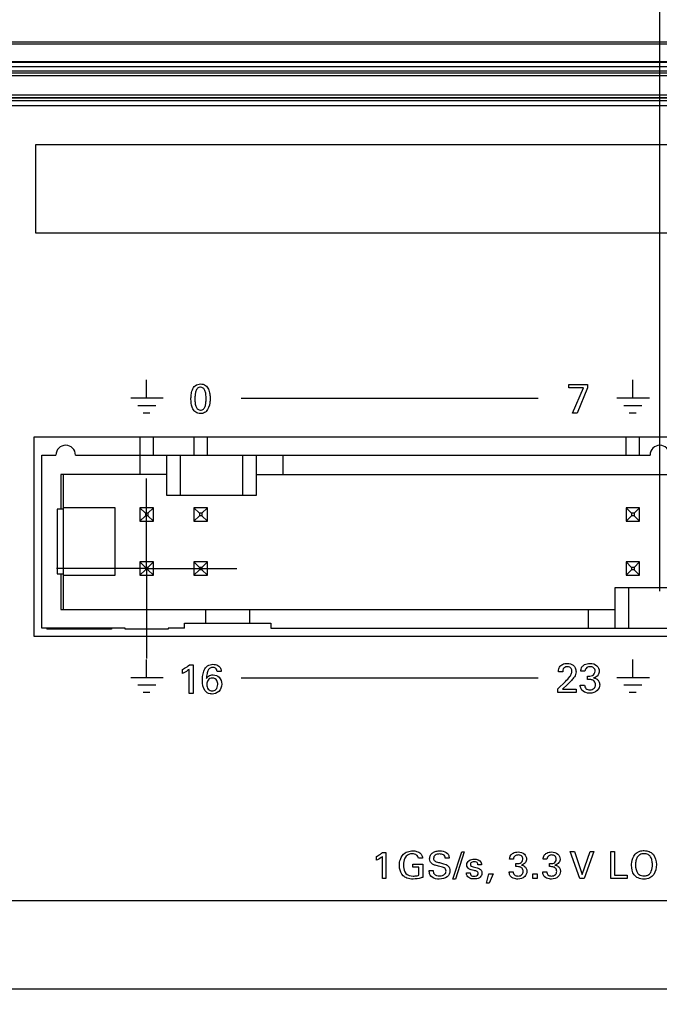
# Model space of a CAD drawing. Header units: inches. Extents: x 0 to 34, y 0 to 22.
# Tile 21 of 136: x 7.845 to 8.733, y 5.57 to 6.937. Entities that reach past the tile are written whole.
import ezdxf

# ---------------------------------------------------------------- set-up
doc = ezdxf.new("R2010")
doc.units = ezdxf.units.IN
doc.header["$LTSCALE"] = 1.87
doc.header["$MEASUREMENT"] = 0
doc.linetypes.add('CENTER', pattern=[0.6, 0.375, -0.075, 0.075, -0.075])
doc.layers.get('0').update_dxf_attribs({"linetype": 'CONTINUOUS'})
doc.layers.add('DEFAULT_1', color=7, linetype='CENTER')
doc.layers.add('DIMENSIONS', color=7, linetype='CONTINUOUS')
doc.styles.get("Standard").update_dxf_attribs({"font": 'txt', "width": 0.8})
doc.dimstyles.new('DIMSTYLE_3', dxfattribs={"dimtxt": 0.125, "dimasz": 0.18, "dimexe": 0.125, "dimexo": 0.0625, "dimgap": 0.03125, "dimtad": 0, "dimtih": 1, "dimtoh": 1, "dimdec": 3, "dimlfac": 1.333333, "dimzin": 4, "dimdsep": 46, "dimtxsty": 'STANDARD', "dimblk": '_FILLED', "dimblk1": '_FILLED', "dimblk2": '_FILLED', "dimcen": 0.09, "dimadec": 0, "dimazin": 0, "dimtp": 0.001, "dimtm": 0.001, "dimtfac": 1, "dimtdec": 3, "dimtofl": 0, "dimtmove": 0, "dimatfit": 3, "dimldrblk": '_FILLED', "dimfxl": 1, "dimtolj": 1, "dimtzin": 4, "dimarcsym": 0})

# ---------------------------------------------------------------- blocks, each defined once
blk = doc.blocks.new('*D14')
at = {"layer": 'DIMENSIONS', "color": 2, "linetype": 'CONTINUOUS'}
blk.add_line((7.8134, 6.2125), (5.1167, 6.2125), dxfattribs=at)
at = {"layer": 'DIMENSIONS', "color": 2, "linetype": 'CONTINUOUS', "insert": (5.0542, 6.275), "char_height": 0.125, "width": 1.225, "attachment_point": 3, "line_spacing_factor": 0.9}
blk.add_mtext('2.228{\\Ftxt.shx;\\W1.000000;\\H0.125000; }[56.6]', dxfattribs=at)
blk = doc.blocks.new('_FILLED')
at = {"color": 0, "linetype": 'BYBLOCK'}
blk.add_solid([(0, 0), (-1, 0.1736), (-1, -0.1736)], dxfattribs=at)
blk = doc.blocks.new('*D17')
at = {"layer": 'DIMENSIONS', "color": 2, "linetype": 'CONTINUOUS'}
blk.add_line((8.7339, 6.1437), (8.7339, 9.6365), dxfattribs=at)
at = {"layer": 'DIMENSIONS', "color": 2, "linetype": 'CONTINUOUS', "insert": (8.6714, 9.699), "char_height": 0.125, "width": 1.325, "attachment_point": 1, "rotation": 90, "line_spacing_factor": 0.9}
blk.add_mtext('3.906{\\Ftxt.shx;\\W1.000000;\\H0.125000; }[99.22]', dxfattribs=at)
blk = doc.blocks.new('*D23')
at = {"layer": 'DIMENSIONS', "color": 2, "linetype": 'CONTINUOUS'}
blk.add_line((10.0387, 6.4586), (10.0387, 9.6365), dxfattribs=at)
at = {"layer": 'DIMENSIONS', "color": 2, "linetype": 'CONTINUOUS', "insert": (9.9762, 9.699), "char_height": 0.125, "width": 1.425, "attachment_point": 1, "rotation": 90, "line_spacing_factor": 0.9}
blk.add_mtext('5.646{\\Ftxt.shx;\\W1.000000;\\H0.125000; }[143.41]', dxfattribs=at)
blk = doc.blocks.new('*D24')
at = {"layer": 'DIMENSIONS', "color": 2, "linetype": 'CONTINUOUS'}
blk.add_line((10.7512, 6.4586), (10.7512, 9.6365), dxfattribs=at)
at = {"layer": 'DIMENSIONS', "color": 2, "linetype": 'CONTINUOUS', "insert": (10.6887, 9.699), "char_height": 0.125, "width": 1.425, "attachment_point": 1, "rotation": 90, "line_spacing_factor": 0.9}
blk.add_mtext('6.596{\\Ftxt.shx;\\W1.000000;\\H0.125000; }[167.54]', dxfattribs=at)
blk = doc.blocks.new('*D25')
at = {"layer": 'DIMENSIONS', "color": 2, "linetype": 'CONTINUOUS'}
blk.add_line((11.3152, 6.4495), (11.3152, 9.6365), dxfattribs=at)
at = {"layer": 'DIMENSIONS', "color": 2, "linetype": 'CONTINUOUS', "insert": (11.2527, 9.699), "char_height": 0.125, "width": 1.425, "attachment_point": 1, "rotation": 90, "line_spacing_factor": 0.9}
blk.add_mtext('7.348{\\Ftxt.shx;\\W1.000000;\\H0.125000; }[186.64]', dxfattribs=at)
blk = doc.blocks.new('*D26')
at = {"layer": 'DIMENSIONS', "color": 2, "linetype": 'CONTINUOUS'}
blk.add_line((11.8792, 6.4586), (11.8792, 9.6365), dxfattribs=at)
at = {"layer": 'DIMENSIONS', "color": 2, "linetype": 'CONTINUOUS', "insert": (11.8167, 9.699), "char_height": 0.125, "width": 1.425, "attachment_point": 1, "rotation": 90, "line_spacing_factor": 0.9}
blk.add_mtext('8.100{\\Ftxt.shx;\\W1.000000;\\H0.125000; }[205.74]', dxfattribs=at)
blk = doc.blocks.new('*D27')
at = {"layer": 'DIMENSIONS', "color": 2, "linetype": 'CONTINUOUS'}
blk.add_line((12.5917, 6.4586), (12.5917, 9.6365), dxfattribs=at)
at = {"layer": 'DIMENSIONS', "color": 2, "linetype": 'CONTINUOUS', "insert": (12.5292, 9.699), "char_height": 0.125, "width": 1.425, "attachment_point": 1, "rotation": 90, "line_spacing_factor": 0.9}
blk.add_mtext('9.050{\\Ftxt.shx;\\W1.000000;\\H0.125000; }[229.87]', dxfattribs=at)
blk = doc.blocks.new('*D28')
at = {"layer": 'DIMENSIONS', "color": 2, "linetype": 'CONTINUOUS'}
blk.add_line((13.3042, 6.4586), (13.3042, 9.6365), dxfattribs=at)
at = {"layer": 'DIMENSIONS', "color": 2, "linetype": 'CONTINUOUS', "insert": (13.2417, 9.699), "char_height": 0.125, "width": 1.225, "attachment_point": 1, "rotation": 90, "line_spacing_factor": 0.9}
blk.add_mtext('10.000{\\Ftxt.shx;\\W1.000000;\\H0.125000; }[254]', dxfattribs=at)
blk = doc.blocks.new('*D29')
at = {"layer": 'DIMENSIONS', "color": 2, "linetype": 'CONTINUOUS'}
blk.add_line((14.0167, 6.4586), (14.0167, 9.6365), dxfattribs=at)
at = {"layer": 'DIMENSIONS', "color": 2, "linetype": 'CONTINUOUS', "insert": (13.9542, 9.699), "char_height": 0.125, "width": 1.525, "attachment_point": 1, "rotation": 90, "line_spacing_factor": 0.9}
blk.add_mtext('10.950{\\Ftxt.shx;\\W1.000000;\\H0.125000; }[278.13]', dxfattribs=at)

msp = doc.modelspace()

# ---------------------------------------------------------------- linework, layer by layer
at = {"color": 7, "linetype": 'CONTINUOUS'}
for p, q in [((6.20917, 6.90586), (14.39917, 6.90586)), ((6.20917, 6.90314), (14.39917, 6.90314)), ((14.39917, 6.87807), (6.20917, 6.87807)), ((14.39917, 6.87697), (6.20917, 6.87697)), ((6.2054, 6.87173), (14.40294, 6.87173)), ((6.2054, 6.86576), (14.40294, 6.86576)), ((14.40253, 6.86227), (6.20582, 6.86227)), ((14.40253, 6.85854), (6.20582, 6.85854)), ((6.20542, 6.83234), (14.40292, 6.83234)), ((6.20542, 6.82859), (14.40292, 6.82859)), ((6.20542, 6.82829), (14.40292, 6.82829)), ((6.20542, 6.82454), (14.40292, 6.82454)), ((14.40292, 6.81697), (6.20542, 6.81697)), ((7.86461, 6.35722), (7.86461, 6.08122)), ((9.60311, 6.35722), (7.86461, 6.35722)), ((8.01217, 6.33247), (8.01217, 6.35722)), ((8.03055, 6.33247), (8.03055, 6.35722)), ((8.08717, 6.33247), (8.08717, 6.35722)), ((8.10555, 6.33247), (8.10555, 6.35722)), ((8.68717, 6.33247), (8.68717, 6.35722)), ((8.70555, 6.33247), (8.70555, 6.35722)), ((7.87586, 6.09247), (7.87586, 6.33247)), ((7.87586, 6.33247), (7.89536, 6.33247)), ((7.92236, 6.33247), (8.72036, 6.33247)), ((8.01198, 6.33247), (8.01198, 6.30547)), ((8.04948, 6.27622), (8.04948, 6.33247)), ((8.06823, 6.27622), (8.06823, 6.33247)), ((8.15448, 6.33247), (8.15448, 6.27622)), ((8.17323, 6.33247), (8.17323, 6.27622)), ((8.21073, 6.30547), (8.21073, 6.33247)), ((7.90211, 6.30547), (7.90211, 6.25747)), ((8.04948, 6.30547), (7.90211, 6.30547)), ((7.90586, 6.11797), (7.90586, 6.30547)), ((8.17323, 6.30547), (9.29448, 6.30547)), ((8.17323, 6.27622), (8.04948, 6.27622)), ((7.90586, 6.25981), (7.97711, 6.25981)), ((7.97711, 6.25981), (7.97711, 6.16513)), ((8.01198, 6.25935), (8.01198, 6.2406)), ((8.01198, 6.25935), (8.0197, 6.25164)), ((8.03073, 6.25935), (8.01198, 6.25935)), ((8.03073, 6.25935), (8.02302, 6.25164)), ((8.03073, 6.2406), (8.03073, 6.25935)), ((8.08698, 6.25935), (8.08698, 6.2406)), ((8.08698, 6.25935), (8.0947, 6.25164)), ((8.10573, 6.25935), (8.08698, 6.25935)), ((8.10573, 6.25935), (8.09802, 6.25164)), ((8.10573, 6.2406), (8.10573, 6.25935)), ((8.68698, 6.25935), (8.68698, 6.2406)), ((8.68698, 6.25935), (8.6947, 6.25164)), ((8.70573, 6.25935), (8.68698, 6.25935)), ((8.70573, 6.25935), (8.69802, 6.25164)), ((8.70573, 6.2406), (8.70573, 6.25935)), ((7.89686, 6.25747), (7.89686, 6.16747)), ((7.90586, 6.25747), (7.89686, 6.25747)), ((8.0197, 6.24831), (8.01198, 6.2406)), ((8.0197, 6.25164), (8.0197, 6.24831)), ((8.02302, 6.25164), (8.0197, 6.25164)), ((8.02302, 6.24831), (8.0197, 6.24831)), ((8.02302, 6.25164), (8.02302, 6.24831)), ((8.02302, 6.24831), (8.03073, 6.2406)), ((8.0947, 6.24831), (8.08698, 6.2406)), ((8.0947, 6.25164), (8.0947, 6.24831)), ((8.09802, 6.25164), (8.0947, 6.25164)), ((8.09802, 6.24831), (8.0947, 6.24831)), ((8.09802, 6.25164), (8.09802, 6.24831)), ((8.09802, 6.24831), (8.10573, 6.2406)), ((8.6947, 6.24831), (8.68698, 6.2406)), ((8.6947, 6.25164), (8.6947, 6.24831)), ((8.69802, 6.25164), (8.6947, 6.25164)), ((8.69802, 6.24831), (8.6947, 6.24831)), ((8.69802, 6.25164), (8.69802, 6.24831)), ((8.69802, 6.24831), (8.70573, 6.2406)), ((8.01198, 6.2406), (8.03073, 6.2406)), ((8.08698, 6.2406), (8.10573, 6.2406)), ((8.68698, 6.2406), (8.70573, 6.2406)), ((8.01198, 6.18435), (8.01198, 6.1656)), ((8.01198, 6.18435), (8.0197, 6.17664)), ((8.03073, 6.18435), (8.01198, 6.18435)), ((8.0197, 6.17664), (8.0197, 6.17331)), ((8.02302, 6.17664), (8.0197, 6.17664)), ((8.03073, 6.18435), (8.02302, 6.17664)), ((8.02302, 6.17664), (8.02302, 6.17331)), ((8.03073, 6.1656), (8.03073, 6.18435)), ((8.08698, 6.18435), (8.08698, 6.1656)), ((8.08698, 6.18435), (8.0947, 6.17664)), ((8.10573, 6.18435), (8.08698, 6.18435)), ((8.0947, 6.17664), (8.0947, 6.17331)), ((8.09802, 6.17664), (8.0947, 6.17664)), ((8.10573, 6.18435), (8.09802, 6.17664)), ((8.09802, 6.17664), (8.09802, 6.17331)), ((8.10573, 6.1656), (8.10573, 6.18435)), ((8.68698, 6.18435), (8.68698, 6.1656)), ((8.68698, 6.18435), (8.6947, 6.17664)), ((8.70573, 6.18435), (8.68698, 6.18435)), ((8.6947, 6.17664), (8.6947, 6.17331)), ((8.69802, 6.17664), (8.6947, 6.17664)), ((8.70573, 6.18435), (8.69802, 6.17664)), ((8.69802, 6.17664), (8.69802, 6.17331)), ((8.70573, 6.1656), (8.70573, 6.18435)), ((7.89686, 6.16747), (7.90586, 6.16747)), ((7.90211, 6.16747), (7.90211, 6.11797)), ((7.97711, 6.16513), (7.90586, 6.16513)), ((8.0197, 6.17331), (8.01198, 6.1656)), ((8.01198, 6.1656), (8.03073, 6.1656)), ((8.02302, 6.17331), (8.0197, 6.17331)), ((8.02302, 6.17331), (8.03073, 6.1656)), ((8.0947, 6.17331), (8.08698, 6.1656)), ((8.08698, 6.1656), (8.10573, 6.1656)), ((8.09802, 6.17331), (8.0947, 6.17331)), ((8.09802, 6.17331), (8.10573, 6.1656)), ((8.6947, 6.17331), (8.68698, 6.1656)), ((8.68698, 6.1656), (8.70573, 6.1656)), ((8.69802, 6.17331), (8.6947, 6.17331)), ((8.69802, 6.17331), (8.70573, 6.1656)), ((8.67198, 6.09247), (8.67198, 6.14872)), ((8.67198, 6.14872), (8.79573, 6.14872)), ((8.69073, 6.09247), (8.69073, 6.14872)), ((7.90211, 6.11797), (8.67198, 6.11797)), ((8.10311, 6.11797), (8.10311, 6.09922)), ((8.11136, 6.11835), (8.11136, 6.11797)), ((8.11136, 6.11835), (8.15636, 6.11835)), ((8.15636, 6.11797), (8.15636, 6.11835)), ((8.16461, 6.09922), (8.16461, 6.11797)), ((8.63448, 6.11797), (8.63448, 6.09247)), ((8.07386, 6.09247), (8.07386, 6.09922)), ((8.07386, 6.09922), (8.19386, 6.09922)), ((8.19386, 6.09922), (8.19386, 6.09247)), ((7.86461, 6.08122), (9.60311, 6.08122)), ((7.99136, 6.09247), (7.87586, 6.09247)), ((7.97262, 6.09097), (7.88259, 6.09097)), ((7.8826, 6.09247), (7.8826, 6.09097)), ((7.88433, 6.09247), (7.88433, 6.09097)), ((7.92107, 6.09247), (7.92107, 6.09097)), ((7.94031, 6.09247), (7.94031, 6.09097)), ((7.94685, 6.09247), (7.94685, 6.09097)), ((7.95339, 6.09247), (7.95339, 6.09097)), ((7.97262, 6.09247), (7.97262, 6.09097)), ((7.99136, 6.09097), (7.99136, 6.09247)), ((8.05136, 6.09097), (7.99136, 6.09097)), ((8.05136, 6.09247), (8.05136, 6.09097)), ((8.07386, 6.09247), (8.05136, 6.09247)), ((8.19386, 6.09247), (9.34886, 6.09247))]:
    msp.add_line(p, q, dxfattribs=at)
at = {"color": 40, "linetype": 'CONTINUOUS'}
for p, q in [((7.86745, 6.64044), (7.86745, 6.76344)), ((7.86745, 6.76344), (14.37292, 6.76344)), ((14.37292, 6.64044), (7.86745, 6.64044)), ((8.0212, 6.41231), (8.0212, 6.43671)), ((8.6962, 6.41231), (8.6962, 6.43671)), ((8.60727, 6.42562), (8.60727, 6.43037)), ((8.60727, 6.43037), (8.63342, 6.43037)), ((8.62764, 6.42562), (8.60727, 6.42562)), ((8.61242, 6.39077), (8.62764, 6.42562)), ((8.63342, 6.42556), (8.61889, 6.39077)), ((8.63342, 6.43037), (8.63342, 6.42556)), ((8.04437, 6.41128), (7.99916, 6.41128)), ((8.15244, 6.41128), (8.56496, 6.41128)), ((8.71936, 6.41128), (8.67415, 6.41128)), ((8.03395, 6.40094), (8.00893, 6.40094)), ((8.03401, 6.40092), (8.00899, 6.40092)), ((8.70894, 6.40094), (8.68394, 6.40094)), ((8.70902, 6.40092), (8.684, 6.40092)), ((8.02581, 6.39077), (8.01631, 6.39077)), ((8.61889, 6.39077), (8.61242, 6.39077)), ((8.70082, 6.39077), (8.6913, 6.39077)), ((8.0212, 6.02454), (8.0212, 6.04893)), ((8.08068, 6.0413), (8.08577, 6.0413)), ((8.08577, 6.0413), (8.08577, 6.0017)), ((8.6962, 6.02454), (8.6962, 6.04893)), ((8.07107, 6.02934), (8.07107, 6.03506)), ((8.08028, 6.0017), (8.08028, 6.03506)), ((8.12495, 6.03191), (8.11905, 6.03191)), ((8.59896, 6.03179), (8.59295, 6.03179)), ((8.62979, 6.03253), (8.62401, 6.03253)), ((8.63339, 6.02103), (8.63339, 6.02566)), ((8.04437, 6.0235), (7.99916, 6.0235)), ((8.03395, 6.01317), (8.00893, 6.01317)), ((8.03401, 6.01315), (8.00899, 6.01315)), ((8.15246, 6.0235), (8.56496, 6.0235)), ((8.59238, 6.00821), (8.60274, 6.01839)), ((8.60566, 6.01411), (8.59873, 6.00753)), ((8.62338, 6.01319), (8.62944, 6.01319)), ((8.71936, 6.0235), (8.67415, 6.0235)), ((8.70894, 6.01317), (8.68394, 6.01317)), ((8.70902, 6.01315), (8.684, 6.01315)), ((8.02581, 6.00299), (8.01631, 6.00299)), ((8.08577, 6.0017), (8.08028, 6.0017)), ((8.59238, 6.003), (8.59238, 6.00821)), ((8.61756, 6.003), (8.59238, 6.003)), ((8.59873, 6.00753), (8.61756, 6.00753)), ((8.61756, 6.00753), (8.61756, 6.003)), ((8.70082, 6.00299), (8.6913, 6.00299)), ((8.34897, 5.781), (8.35361, 5.781)), ((8.35361, 5.781), (8.35361, 5.74493)), ((8.44656, 5.74409), (8.45876, 5.7821)), ((8.46215, 5.7821), (8.45, 5.74409)), ((8.45876, 5.7821), (8.46215, 5.7821)), ((8.62282, 5.74493), (8.60943, 5.78257)), ((8.60943, 5.78257), (8.61521, 5.78257)), ((8.61521, 5.78257), (8.6259, 5.7504)), ((8.6259, 5.7504), (8.63716, 5.78257)), ((8.64243, 5.78257), (8.62856, 5.74493)), ((8.63716, 5.78257), (8.64243, 5.78257)), ((8.66589, 5.74493), (8.66589, 5.78257)), ((8.66589, 5.78257), (8.67105, 5.78257)), ((8.67105, 5.78257), (8.67105, 5.74956)), ((8.34021, 5.77011), (8.34021, 5.77532)), ((8.34861, 5.74493), (8.34861, 5.77532)), ((8.40441, 5.77318), (8.39873, 5.77318)), ((8.44138, 5.77318), (8.43596, 5.77318)), ((8.53058, 5.77183), (8.52531, 5.77183)), ((8.57714, 5.77183), (8.57187, 5.77183)), ((8.39075, 5.76062), (8.39075, 5.76495)), ((8.39075, 5.76495), (8.40457, 5.76495)), ((8.39935, 5.76062), (8.39075, 5.76062)), ((8.39935, 5.74946), (8.39935, 5.76062)), ((8.40457, 5.76495), (8.40457, 5.74639)), ((8.41365, 5.75593), (8.41907, 5.75593)), ((8.46531, 5.75269), (8.47047, 5.75269)), ((8.48617, 5.76385), (8.48116, 5.76385)), ((8.52474, 5.75421), (8.53026, 5.75421)), ((8.53386, 5.76135), (8.53386, 5.76557)), ((8.5713, 5.75421), (8.57683, 5.75421)), ((8.58042, 5.76135), (8.58042, 5.76557)), ((8.35361, 5.74493), (8.34861, 5.74493)), ((8.45, 5.74409), (8.44656, 5.74409)), ((8.49323, 5.73836), (8.49657, 5.75118)), ((8.49657, 5.75118), (8.50261, 5.75118)), ((8.50261, 5.75118), (8.49678, 5.73836)), ((8.5575, 5.74493), (8.5575, 5.75118)), ((8.5575, 5.75118), (8.56329, 5.75118)), ((8.56329, 5.74493), (8.5575, 5.74493)), ((8.56329, 5.75118), (8.56329, 5.74493)), ((8.62856, 5.74493), (8.62282, 5.74493)), ((8.68857, 5.74493), (8.66589, 5.74493)), ((8.67105, 5.74956), (8.68857, 5.74956)), ((8.68857, 5.74956), (8.68857, 5.74493)), ((8.49678, 5.73836), (8.49323, 5.73836)), ((6.23542, 5.71442), (14.37292, 5.71442)), ((14.37292, 5.59142), (6.23542, 5.59142))]:
    msp.add_line(p, q, dxfattribs=at)
at = {"color": 7, "linetype": 'CONTINUOUS'}
for centre in [(7.90886, 6.33247), (8.73386, 6.33247)]:
    msp.add_arc(centre, 0.0135, 0, 180, dxfattribs=at)
at = {"color": 40, "linetype": 'CONTINUOUS'}
for points, knots in [([(8.08278, 6.41012), (8.08278, 6.41205), (8.08297, 6.41636), (8.08429, 6.42292), (8.08821, 6.42959), (8.09347, 6.43118), (8.09606, 6.43118)], [0, 0, 0, 0, 0.2080286, 0.4651373, 0.7198348, 1, 1, 1, 1]), ([(8.09612, 6.4266), (8.09464, 6.4266), (8.09149, 6.42545), (8.08927, 6.42094), (8.08839, 6.41588), (8.08827, 6.41225), (8.08827, 6.4104)], [0, 0, 0, 0, 0.222627, 0.4525908, 0.7215971, 1, 1, 1, 1]), ([(8.09606, 6.43118), (8.09852, 6.43118), (8.10344, 6.42992), (8.10759, 6.42394), (8.10909, 6.41751), (8.10933, 6.41313), (8.10933, 6.41103)], [0, 0, 0, 0, 0.2727872, 0.5150286, 0.7670565, 1, 1, 1, 1]), ([(8.10378, 6.41051), (8.10378, 6.41269), (8.10363, 6.41662), (8.10263, 6.42181), (8.10023, 6.42579), (8.09742, 6.4266), (8.09612, 6.4266)], [0, 0, 0, 0, 0.330989, 0.5960072, 0.8015315, 1, 1, 1, 1]), ([(8.08536, 6.39655), (8.085, 6.39728), (8.08316, 6.40154), (8.08278, 6.4063), (8.08278, 6.41012)], [0, 0, 0, 0, 0.1751673, 1, 1, 1, 1]), ([(8.08827, 6.4104), (8.08827, 6.40834), (8.08844, 6.40456), (8.08949, 6.39952), (8.09188, 6.39557), (8.09469, 6.39472), (8.096, 6.39472)], [0, 0, 0, 0, 0.3196489, 0.5850735, 0.7964305, 1, 1, 1, 1]), ([(8.096, 6.39472), (8.09743, 6.39472), (8.10047, 6.39583), (8.10271, 6.40016), (8.10364, 6.40512), (8.10378, 6.40869), (8.10378, 6.41051)], [0, 0, 0, 0, 0.2202538, 0.4493551, 0.7182192, 1, 1, 1, 1]), ([(8.10933, 6.41103), (8.10933, 6.40893), (8.10912, 6.40264), (8.10695, 6.39592), (8.10384, 6.39301)], [0, 0, 0, 0, 0.3302558, 1, 1, 1, 1]), ([(8.09594, 6.38998), (8.09364, 6.38998), (8.08917, 6.39124), (8.08625, 6.39474), (8.08536, 6.39655)], [0, 0, 0, 0, 0.5325489, 1, 1, 1, 1]), ([(8.10384, 6.39301), (8.10319, 6.39239), (8.10086, 6.39068), (8.09791, 6.38998), (8.09594, 6.38998)], [0, 0, 0, 0, 0.3121, 1, 1, 1, 1]), ([(8.07107, 6.03506), (8.072, 6.03555), (8.07534, 6.03741), (8.07856, 6.03951), (8.08068, 6.0413)], [0, 0, 0, 0, 0.2746343, 1, 1, 1, 1]), ([(8.09869, 6.01973), (8.09869, 6.02211), (8.09902, 6.02704), (8.10082, 6.03418), (8.10539, 6.04068), (8.1107, 6.0421), (8.11334, 6.0421)], [0, 0, 0, 0, 0.2398373, 0.4937806, 0.7350263, 1, 1, 1, 1]), ([(8.11334, 6.0421), (8.11451, 6.0421), (8.11798, 6.04178), (8.12128, 6.04002), (8.12284, 6.03832)], [0, 0, 0, 0, 0.3369397, 1, 1, 1, 1]), ([(8.59295, 6.03179), (8.59299, 6.03312), (8.5933, 6.03637), (8.59519, 6.03925), (8.59661, 6.04048)], [0, 0, 0, 0, 0.4143443, 1, 1, 1, 1]), ([(8.59661, 6.04048), (8.59727, 6.04104), (8.59984, 6.04276), (8.603, 6.04334), (8.6052, 6.04334)], [0, 0, 0, 0, 0.2814208, 1, 1, 1, 1]), ([(8.6052, 6.04334), (8.60813, 6.04334), (8.61292, 6.04219), (8.61691, 6.03705), (8.61745, 6.03361), (8.61745, 6.03179)], [0, 0, 0, 0, 0.4674402, 0.708545, 1, 1, 1, 1]), ([(8.62401, 6.03253), (8.62408, 6.03455), (8.62499, 6.03837), (8.62993, 6.04257), (8.63427, 6.04334), (8.63683, 6.04334)], [0, 0, 0, 0, 0.3262512, 0.5881571, 1, 1, 1, 1]), ([(8.63683, 6.04334), (8.64024, 6.04334), (8.64696, 6.04174), (8.64975, 6.03533), (8.64975, 6.03264)], [0, 0, 0, 0, 0.5590371, 1, 1, 1, 1]), ([(8.08028, 6.03506), (8.07961, 6.0345), (8.0767, 6.03235), (8.07356, 6.03051), (8.07107, 6.02934)], [0, 0, 0, 0, 0.240768, 1, 1, 1, 1]), ([(8.11305, 6.03781), (8.11178, 6.03781), (8.10909, 6.03725), (8.10622, 6.03379), (8.10478, 6.02864), (8.10441, 6.02465), (8.10429, 6.02236)], [0, 0, 0, 0, 0.1944186, 0.3908724, 0.6494782, 1, 1, 1, 1]), ([(8.10429, 6.02236), (8.10511, 6.02355), (8.10744, 6.02648), (8.11132, 6.02739), (8.11351, 6.02739)], [0, 0, 0, 0, 0.3976327, 1, 1, 1, 1]), ([(8.11905, 6.03191), (8.11904, 6.03362), (8.11775, 6.03704), (8.11442, 6.03781), (8.11305, 6.03781)], [0, 0, 0, 0, 0.5551751, 1, 1, 1, 1]), ([(8.11351, 6.02739), (8.11651, 6.02739), (8.12339, 6.0251), (8.12546, 6.01807), (8.12546, 6.01469)], [0, 0, 0, 0, 0.4697083, 1, 1, 1, 1]), ([(8.12284, 6.03832), (8.1233, 6.03778), (8.12459, 6.03586), (8.12489, 6.03349), (8.12495, 6.03191)], [0, 0, 0, 0, 0.3094778, 1, 1, 1, 1]), ([(8.60543, 6.03871), (8.60417, 6.03871), (8.60184, 6.03833), (8.59928, 6.03557), (8.59896, 6.03316), (8.59896, 6.03179)], [0, 0, 0, 0, 0.3546175, 0.6162126, 1, 1, 1, 1]), ([(8.61178, 6.03224), (8.61178, 6.03361), (8.6113, 6.03597), (8.6087, 6.03838), (8.60659, 6.03871), (8.60543, 6.03871)], [0, 0, 0, 0, 0.4030509, 0.6594651, 1, 1, 1, 1]), ([(8.60886, 6.0252), (8.60936, 6.02589), (8.61083, 6.02798), (8.61178, 6.03053), (8.61178, 6.03224)], [0, 0, 0, 0, 0.332972, 1, 1, 1, 1]), ([(8.61745, 6.03179), (8.61745, 6.03048), (8.6169, 6.02673), (8.61446, 6.02376), (8.61298, 6.02189)], [0, 0, 0, 0, 0.3529957, 1, 1, 1, 1]), ([(8.637, 6.03876), (8.63543, 6.03876), (8.63173, 6.03802), (8.62998, 6.0344), (8.62979, 6.03253)], [0, 0, 0, 0, 0.4548825, 1, 1, 1, 1]), ([(8.63339, 6.02566), (8.63449, 6.02557), (8.6368, 6.02558), (8.64021, 6.02631), (8.64335, 6.02857), (8.64398, 6.0312), (8.64398, 6.03253)], [0, 0, 0, 0, 0.2318103, 0.480676, 0.7221034, 1, 1, 1, 1]), ([(8.64398, 6.03253), (8.64398, 6.03426), (8.6426, 6.03812), (8.63872, 6.03876), (8.637, 6.03876)], [0, 0, 0, 0, 0.501096, 1, 1, 1, 1]), ([(8.64975, 6.03264), (8.64975, 6.03077), (8.64848, 6.02627), (8.64426, 6.02386), (8.64186, 6.02332)], [0, 0, 0, 0, 0.4318556, 1, 1, 1, 1]), ([(8.11259, 6.02299), (8.11141, 6.02299), (8.10911, 6.02255), (8.1056, 6.01968), (8.10469, 6.01626), (8.10469, 6.01412)], [0, 0, 0, 0, 0.2703774, 0.511155, 1, 1, 1, 1]), ([(8.10469, 6.01412), (8.10469, 6.01187), (8.10588, 6.00729), (8.1103, 6.00519), (8.11231, 6.00519)], [0, 0, 0, 0, 0.528527, 1, 1, 1, 1]), ([(8.12546, 6.01469), (8.12546, 6.01097), (8.12286, 6.00333), (8.11537, 6.00084), (8.11208, 6.00084)], [0, 0, 0, 0, 0.5307235, 1, 1, 1, 1]), ([(8.11231, 6.00519), (8.11416, 6.00519), (8.11871, 6.00694), (8.11997, 6.01172), (8.11997, 6.01418)], [0, 0, 0, 0, 0.4302334, 1, 1, 1, 1]), ([(8.11997, 6.01418), (8.11997, 6.01604), (8.11951, 6.01913), (8.11651, 6.02249), (8.11394, 6.02299), (8.11259, 6.02299)], [0, 0, 0, 0, 0.4335799, 0.6858722, 1, 1, 1, 1]), ([(8.61298, 6.02189), (8.61186, 6.02047), (8.60934, 6.01794), (8.6069, 6.01534), (8.60566, 6.01411)], [0, 0, 0, 0, 0.50728, 1, 1, 1, 1]), ([(8.62572, 6.00615), (8.6252, 6.00673), (8.62376, 6.00884), (8.62343, 6.01145), (8.62338, 6.01319)], [0, 0, 0, 0, 0.3082576, 1, 1, 1, 1]), ([(8.62944, 6.01319), (8.62941, 6.01153), (8.63074, 6.00759), (8.63478, 6.00672), (8.6367, 6.00672)], [0, 0, 0, 0, 0.4633389, 1, 1, 1, 1]), ([(8.63888, 6.02074), (8.6384, 6.02083), (8.63659, 6.02112), (8.63474, 6.02107), (8.63339, 6.02103)], [0, 0, 0, 0, 0.2650317, 1, 1, 1, 1]), ([(8.65032, 6.0137), (8.65032, 6.01083), (8.64736, 6.00405), (8.64025, 6.00203), (8.63659, 6.00203)], [0, 0, 0, 0, 0.439722, 1, 1, 1, 1]), ([(8.6367, 6.00672), (8.63885, 6.00672), (8.64315, 6.0079), (8.64461, 6.01203), (8.64461, 6.01376)], [0, 0, 0, 0, 0.5538415, 1, 1, 1, 1]), ([(8.64461, 6.01376), (8.64461, 6.01547), (8.64348, 6.0189), (8.64035, 6.02042), (8.63888, 6.02074)], [0, 0, 0, 0, 0.5324945, 1, 1, 1, 1]), ([(8.64186, 6.02332), (8.64359, 6.02307), (8.64668, 6.02203), (8.6497, 6.01827), (8.65032, 6.0153), (8.65032, 6.0137)], [0, 0, 0, 0, 0.3753911, 0.6586314, 1, 1, 1, 1]), ([(8.11208, 6.00084), (8.11112, 6.00084), (8.10752, 6.00119), (8.10392, 6.00302), (8.10229, 6.00513)], [0, 0, 0, 0, 0.2633018, 1, 1, 1, 1]), ([(8.63659, 6.00203), (8.63555, 6.00203), (8.63166, 6.00229), (8.62761, 6.00396), (8.62572, 6.00615)], [0, 0, 0, 0, 0.2637583, 1, 1, 1, 1]), ([(8.34021, 5.77532), (8.34106, 5.77577), (8.3441, 5.77746), (8.34704, 5.77937), (8.34897, 5.781)], [0, 0, 0, 0, 0.27507, 1, 1, 1, 1]), ([(8.37224, 5.76312), (8.37224, 5.76593), (8.37318, 5.77252), (8.37719, 5.77843), (8.38032, 5.78053)], [0, 0, 0, 0, 0.4269883, 1, 1, 1, 1]), ([(8.38032, 5.78053), (8.38123, 5.78115), (8.38454, 5.78275), (8.38826, 5.78319), (8.3908, 5.78319)], [0, 0, 0, 0, 0.3006469, 1, 1, 1, 1]), ([(8.3908, 5.78319), (8.39259, 5.78319), (8.39664, 5.78287), (8.40034, 5.78077), (8.40191, 5.77918)], [0, 0, 0, 0, 0.4442386, 1, 1, 1, 1]), ([(8.41417, 5.77229), (8.41417, 5.774), (8.41494, 5.77738), (8.41859, 5.78101), (8.42331, 5.7829), (8.42675, 5.7833), (8.42851, 5.7833)], [0, 0, 0, 0, 0.2538602, 0.489074, 0.7379762, 1, 1, 1, 1]), ([(8.42851, 5.7833), (8.42927, 5.7833), (8.43301, 5.78312), (8.43705, 5.78181), (8.43909, 5.77959)], [0, 0, 0, 0, 0.201932, 1, 1, 1, 1]), ([(8.43909, 5.77959), (8.43957, 5.77907), (8.44093, 5.77716), (8.44128, 5.77477), (8.44138, 5.77318)], [0, 0, 0, 0, 0.3085315, 1, 1, 1, 1]), ([(8.52531, 5.77183), (8.52538, 5.77367), (8.52621, 5.77715), (8.53071, 5.78097), (8.53466, 5.78168), (8.53699, 5.78168)], [0, 0, 0, 0, 0.3262842, 0.5882166, 1, 1, 1, 1]), ([(8.53699, 5.78168), (8.5401, 5.78168), (8.54623, 5.78022), (8.54877, 5.77438), (8.54877, 5.77193)], [0, 0, 0, 0, 0.5590412, 1, 1, 1, 1]), ([(8.57187, 5.77183), (8.57194, 5.77367), (8.57277, 5.77714), (8.57727, 5.78097), (8.58122, 5.78168), (8.58355, 5.78168)], [0, 0, 0, 0, 0.3263303, 0.5882591, 1, 1, 1, 1]), ([(8.58355, 5.78168), (8.58667, 5.78168), (8.59279, 5.78022), (8.59534, 5.77438), (8.59534, 5.77193)], [0, 0, 0, 0, 0.5591254, 1, 1, 1, 1]), ([(8.69948, 5.7785), (8.70121, 5.78037), (8.70533, 5.78294), (8.70998, 5.78356), (8.71205, 5.78356)], [0, 0, 0, 0, 0.5521754, 1, 1, 1, 1]), ([(8.71205, 5.78356), (8.71443, 5.78356), (8.71907, 5.7829), (8.72737, 5.77727), (8.72904, 5.76918), (8.72904, 5.76411)], [0, 0, 0, 0, 0.2479835, 0.4731077, 1, 1, 1, 1]), ([(8.34861, 5.77532), (8.348, 5.77481), (8.34534, 5.77285), (8.34248, 5.77117), (8.34021, 5.77011)], [0, 0, 0, 0, 0.2406412, 1, 1, 1, 1]), ([(8.38173, 5.7759), (8.38094, 5.77501), (8.37849, 5.7714), (8.37772, 5.76693), (8.37772, 5.7638)], [0, 0, 0, 0, 0.2750231, 1, 1, 1, 1]), ([(8.39023, 5.77908), (8.38938, 5.77908), (8.38633, 5.77891), (8.3832, 5.77756), (8.38173, 5.7759)], [0, 0, 0, 0, 0.2768112, 1, 1, 1, 1]), ([(8.39873, 5.77318), (8.39846, 5.77481), (8.39632, 5.77841), (8.39229, 5.77908), (8.39023, 5.77908)], [0, 0, 0, 0, 0.4457922, 1, 1, 1, 1]), ([(8.40191, 5.77918), (8.40281, 5.77824), (8.40408, 5.7763), (8.40434, 5.77408), (8.40441, 5.77318)], [0, 0, 0, 0, 0.5910098, 1, 1, 1, 1]), ([(8.41808, 5.76489), (8.41678, 5.76578), (8.4147, 5.76803), (8.41417, 5.77098), (8.41417, 5.77229)], [0, 0, 0, 0, 0.5448338, 1, 1, 1, 1]), ([(8.42803, 5.77892), (8.42592, 5.77892), (8.42269, 5.77841), (8.42004, 5.77544), (8.41969, 5.77369), (8.41969, 5.77282)], [0, 0, 0, 0, 0.5528691, 0.7733409, 1, 1, 1, 1]), ([(8.41969, 5.77282), (8.41969, 5.7721), (8.41989, 5.77067), (8.42139, 5.76897), (8.42369, 5.76795), (8.42546, 5.76748), (8.42647, 5.76724)], [0, 0, 0, 0, 0.2251001, 0.4288246, 0.6759563, 1, 1, 1, 1]), ([(8.42647, 5.76724), (8.42827, 5.76678), (8.43236, 5.76573), (8.43661, 5.76462), (8.43862, 5.76328)], [0, 0, 0, 0, 0.4335648, 1, 1, 1, 1]), ([(8.43596, 5.77318), (8.4359, 5.77418), (8.43546, 5.77608), (8.43264, 5.77863), (8.42982, 5.77892), (8.42803, 5.77892)], [0, 0, 0, 0, 0.2744908, 0.5077346, 1, 1, 1, 1]), ([(8.46584, 5.7638), (8.46584, 5.76492), (8.46632, 5.76717), (8.46955, 5.77089), (8.47349, 5.77173), (8.47605, 5.77173)], [0, 0, 0, 0, 0.2339586, 0.4621328, 1, 1, 1, 1]), ([(8.4761, 5.76812), (8.47511, 5.76812), (8.47344, 5.76794), (8.47124, 5.76665), (8.47078, 5.76513), (8.47078, 5.76437)], [0, 0, 0, 0, 0.4094865, 0.6846318, 1, 1, 1, 1]), ([(8.48116, 5.76385), (8.48119, 5.76465), (8.481, 5.76616), (8.47904, 5.76796), (8.47721, 5.76812), (8.4761, 5.76812)], [0, 0, 0, 0, 0.316087, 0.5608953, 1, 1, 1, 1]), ([(8.48549, 5.76766), (8.48565, 5.76732), (8.48611, 5.76609), (8.48617, 5.76477), (8.48617, 5.76385)], [0, 0, 0, 0, 0.2896065, 1, 1, 1, 1]), ([(8.53715, 5.77751), (8.53572, 5.77751), (8.53235, 5.77683), (8.53076, 5.77353), (8.53058, 5.77183)], [0, 0, 0, 0, 0.4545929, 1, 1, 1, 1]), ([(8.53386, 5.76557), (8.53487, 5.76548), (8.53697, 5.76549), (8.54008, 5.76616), (8.54294, 5.76822), (8.54351, 5.77062), (8.54351, 5.77183)], [0, 0, 0, 0, 0.2318363, 0.4806476, 0.722046, 1, 1, 1, 1]), ([(8.54351, 5.77183), (8.54351, 5.77341), (8.54225, 5.77692), (8.53872, 5.77751), (8.53715, 5.77751)], [0, 0, 0, 0, 0.5008559, 1, 1, 1, 1]), ([(8.54877, 5.77193), (8.54877, 5.77022), (8.54761, 5.76613), (8.54377, 5.76393), (8.54158, 5.76343)], [0, 0, 0, 0, 0.431938, 1, 1, 1, 1]), ([(8.58371, 5.77751), (8.58228, 5.77751), (8.57891, 5.77683), (8.57732, 5.77353), (8.57714, 5.77183)], [0, 0, 0, 0, 0.4545929, 1, 1, 1, 1]), ([(8.58042, 5.76557), (8.58143, 5.76548), (8.58353, 5.76549), (8.58664, 5.76616), (8.5895, 5.76822), (8.59007, 5.77062), (8.59007, 5.77183)], [0, 0, 0, 0, 0.2319501, 0.4807773, 0.7221295, 1, 1, 1, 1]), ([(8.59007, 5.77183), (8.59007, 5.77341), (8.58881, 5.77692), (8.58528, 5.77751), (8.58371, 5.77751)], [0, 0, 0, 0, 0.5009952, 1, 1, 1, 1]), ([(8.59534, 5.77193), (8.59534, 5.77022), (8.59417, 5.76612), (8.59033, 5.76393), (8.58814, 5.76343)], [0, 0, 0, 0, 0.4318069, 1, 1, 1, 1]), ([(8.69464, 5.76349), (8.69464, 5.76466), (8.69486, 5.76993), (8.69667, 5.77547), (8.69948, 5.7785)], [0, 0, 0, 0, 0.2215779, 1, 1, 1, 1]), ([(8.7121, 5.77918), (8.71009, 5.77918), (8.70623, 5.77853), (8.70212, 5.77452), (8.70039, 5.76935), (8.70011, 5.76569), (8.70011, 5.7638)], [0, 0, 0, 0, 0.2740348, 0.5034456, 0.7424924, 1, 1, 1, 1]), ([(8.72352, 5.76416), (8.72352, 5.76616), (8.72325, 5.76987), (8.72147, 5.77498), (8.7175, 5.77862), (8.71395, 5.77918), (8.7121, 5.77918)], [0, 0, 0, 0, 0.2798715, 0.5198627, 0.7411492, 1, 1, 1, 1]), ([(8.37751, 5.74879), (8.37481, 5.75152), (8.37259, 5.75667), (8.37224, 5.7618), (8.37224, 5.76312)], [0, 0, 0, 0, 0.7436485, 1, 1, 1, 1]), ([(8.37772, 5.7638), (8.37772, 5.76289), (8.37796, 5.75879), (8.37908, 5.75443), (8.38115, 5.75197)], [0, 0, 0, 0, 0.2203244, 1, 1, 1, 1]), ([(8.41584, 5.74831), (8.41534, 5.74896), (8.41394, 5.75129), (8.41365, 5.75406), (8.41365, 5.75593)], [0, 0, 0, 0, 0.3035102, 1, 1, 1, 1]), ([(8.4283, 5.76156), (8.42611, 5.7621), (8.42262, 5.76288), (8.41919, 5.76414), (8.41808, 5.76489)], [0, 0, 0, 0, 0.626643, 1, 1, 1, 1]), ([(8.41907, 5.75593), (8.41913, 5.7543), (8.41997, 5.74945), (8.4254, 5.74847), (8.42814, 5.74847)], [0, 0, 0, 0, 0.3731554, 1, 1, 1, 1]), ([(8.44237, 5.75577), (8.44237, 5.75419), (8.44176, 5.75098), (8.43731, 5.74527), (8.43136, 5.74404), (8.42752, 5.74404)], [0, 0, 0, 0, 0.2263113, 0.4495947, 1, 1, 1, 1]), ([(8.42814, 5.74847), (8.43074, 5.74847), (8.43546, 5.7495), (8.43695, 5.75375), (8.43695, 5.75519)], [0, 0, 0, 0, 0.6434143, 1, 1, 1, 1]), ([(8.43695, 5.75519), (8.43695, 5.75608), (8.43664, 5.75787), (8.43452, 5.75972), (8.43165, 5.76073), (8.4295, 5.76126), (8.4283, 5.76156)], [0, 0, 0, 0, 0.2269023, 0.4332039, 0.684966, 1, 1, 1, 1]), ([(8.43862, 5.76328), (8.44005, 5.76234), (8.442, 5.75987), (8.44237, 5.75694), (8.44237, 5.75577)], [0, 0, 0, 0, 0.59303, 1, 1, 1, 1]), ([(8.47553, 5.7442), (8.47307, 5.7442), (8.46917, 5.74484), (8.46572, 5.74873), (8.4653, 5.75134), (8.46531, 5.75269)], [0, 0, 0, 0, 0.4940721, 0.726781, 1, 1, 1, 1]), ([(8.4759, 5.75598), (8.4746, 5.75628), (8.47217, 5.75683), (8.46884, 5.75803), (8.46626, 5.76037), (8.46584, 5.76265), (8.46584, 5.7638)], [0, 0, 0, 0, 0.2863285, 0.5347981, 0.7530573, 1, 1, 1, 1]), ([(8.47047, 5.75269), (8.47045, 5.7516), (8.47136, 5.74861), (8.47456, 5.74795), (8.47621, 5.74795)], [0, 0, 0, 0, 0.3998779, 1, 1, 1, 1]), ([(8.47078, 5.76437), (8.47078, 5.76345), (8.47189, 5.76163), (8.47367, 5.76125), (8.47449, 5.76103)], [0, 0, 0, 0, 0.5235786, 1, 1, 1, 1]), ([(8.47449, 5.76103), (8.47694, 5.76045), (8.48055, 5.75981), (8.48401, 5.75823), (8.48486, 5.75744)], [0, 0, 0, 0, 0.6836367, 1, 1, 1, 1]), ([(8.48163, 5.75207), (8.48163, 5.7526), (8.48147, 5.75369), (8.48014, 5.75484), (8.47822, 5.75545), (8.47675, 5.75579), (8.4759, 5.75598)], [0, 0, 0, 0, 0.2107357, 0.4031976, 0.6555639, 1, 1, 1, 1]), ([(8.48684, 5.75259), (8.48684, 5.75189), (8.48651, 5.74933), (8.48488, 5.74695), (8.4833, 5.74597)], [0, 0, 0, 0, 0.2750578, 1, 1, 1, 1]), ([(8.48486, 5.75744), (8.48521, 5.75711), (8.48638, 5.75575), (8.48684, 5.75389), (8.48684, 5.75259)], [0, 0, 0, 0, 0.2690219, 1, 1, 1, 1]), ([(8.52688, 5.74779), (8.52641, 5.74832), (8.52509, 5.75024), (8.52479, 5.75262), (8.52474, 5.75421)], [0, 0, 0, 0, 0.3083481, 1, 1, 1, 1]), ([(8.53026, 5.75421), (8.53024, 5.75269), (8.53145, 5.74911), (8.53513, 5.74831), (8.53689, 5.74831)], [0, 0, 0, 0, 0.4634136, 1, 1, 1, 1]), ([(8.53887, 5.76109), (8.53843, 5.76117), (8.53678, 5.76143), (8.53509, 5.76138), (8.53386, 5.76135)], [0, 0, 0, 0, 0.2655516, 1, 1, 1, 1]), ([(8.5493, 5.75468), (8.5493, 5.75206), (8.54659, 5.74588), (8.54012, 5.74404), (8.53678, 5.74404)], [0, 0, 0, 0, 0.4397612, 1, 1, 1, 1]), ([(8.53689, 5.74831), (8.53884, 5.74831), (8.54275, 5.74939), (8.54408, 5.75315), (8.54408, 5.75473)], [0, 0, 0, 0, 0.5536881, 1, 1, 1, 1]), ([(8.54408, 5.75473), (8.54408, 5.75629), (8.54306, 5.7594), (8.54021, 5.7608), (8.53887, 5.76109)], [0, 0, 0, 0, 0.5326828, 1, 1, 1, 1]), ([(8.54158, 5.76343), (8.54316, 5.76321), (8.54597, 5.76226), (8.54873, 5.75883), (8.5493, 5.75613), (8.5493, 5.75468)], [0, 0, 0, 0, 0.3754777, 0.658719, 1, 1, 1, 1]), ([(8.57344, 5.74779), (8.57297, 5.74832), (8.57165, 5.75024), (8.57136, 5.75262), (8.5713, 5.75421)], [0, 0, 0, 0, 0.3083685, 1, 1, 1, 1]), ([(8.57683, 5.75421), (8.57681, 5.75269), (8.57802, 5.74911), (8.5817, 5.74831), (8.58345, 5.74831)], [0, 0, 0, 0, 0.4634015, 1, 1, 1, 1]), ([(8.58543, 5.76109), (8.58499, 5.76117), (8.58334, 5.76143), (8.58165, 5.76138), (8.58042, 5.76135)], [0, 0, 0, 0, 0.2653431, 1, 1, 1, 1]), ([(8.59586, 5.75468), (8.59586, 5.75206), (8.59315, 5.74588), (8.58668, 5.74404), (8.58334, 5.74404)], [0, 0, 0, 0, 0.4396918, 1, 1, 1, 1]), ([(8.58345, 5.74831), (8.5854, 5.74831), (8.58932, 5.74939), (8.59064, 5.75316), (8.59064, 5.75473)], [0, 0, 0, 0, 0.553634, 1, 1, 1, 1]), ([(8.59064, 5.75473), (8.59064, 5.75629), (8.58962, 5.75941), (8.58677, 5.7608), (8.58543, 5.76109)], [0, 0, 0, 0, 0.532543, 1, 1, 1, 1]), ([(8.58814, 5.76343), (8.58972, 5.76321), (8.59253, 5.76226), (8.59529, 5.75883), (8.59586, 5.75613), (8.59586, 5.75468)], [0, 0, 0, 0, 0.3754777, 0.658719, 1, 1, 1, 1]), ([(8.71163, 5.74404), (8.70889, 5.74404), (8.70373, 5.74478), (8.69588, 5.75119), (8.69464, 5.75879), (8.69464, 5.76349)], [0, 0, 0, 0, 0.2828308, 0.515312, 1, 1, 1, 1]), ([(8.72904, 5.76411), (8.72904, 5.75935), (8.72775, 5.75166), (8.71986, 5.74487), (8.71448, 5.74404), (8.71163, 5.74404)], [0, 0, 0, 0, 0.4780516, 0.7135668, 1, 1, 1, 1]), ([(8.72013, 5.75191), (8.7209, 5.75285), (8.723, 5.75667), (8.72352, 5.76108), (8.72352, 5.76416)], [0, 0, 0, 0, 0.2820081, 1, 1, 1, 1]), ([(8.39116, 5.74409), (8.38832, 5.74409), (8.38329, 5.74461), (8.37896, 5.74731), (8.37751, 5.74879)], [0, 0, 0, 0, 0.578564, 1, 1, 1, 1]), ([(8.39116, 5.74826), (8.39214, 5.74826), (8.39491, 5.74838), (8.39764, 5.74894), (8.39935, 5.74946)], [0, 0, 0, 0, 0.3516972, 1, 1, 1, 1]), ([(8.40457, 5.74639), (8.40386, 5.74615), (8.39954, 5.74476), (8.39496, 5.74409), (8.39116, 5.74409)], [0, 0, 0, 0, 0.162941, 1, 1, 1, 1]), ([(8.42752, 5.74404), (8.42664, 5.74404), (8.42251, 5.74422), (8.41788, 5.7457), (8.41584, 5.74831)], [0, 0, 0, 0, 0.2082779, 1, 1, 1, 1]), ([(8.47621, 5.74795), (8.47668, 5.74795), (8.47832, 5.74799), (8.48006, 5.7487), (8.48079, 5.74962)], [0, 0, 0, 0, 0.287942, 1, 1, 1, 1]), ([(8.53678, 5.74404), (8.53584, 5.74404), (8.53229, 5.74427), (8.5286, 5.7458), (8.52688, 5.74779)], [0, 0, 0, 0, 0.2641554, 1, 1, 1, 1]), ([(8.58334, 5.74404), (8.5824, 5.74404), (8.57885, 5.74427), (8.57516, 5.7458), (8.57344, 5.74779)], [0, 0, 0, 0, 0.2640195, 1, 1, 1, 1]), ([(8.70345, 5.75191), (8.70395, 5.75128), (8.70624, 5.74914), (8.70952, 5.74847), (8.71179, 5.74847)], [0, 0, 0, 0, 0.2640802, 1, 1, 1, 1]), ([(8.71179, 5.74847), (8.71331, 5.74847), (8.71645, 5.74887), (8.71912, 5.75071), (8.72013, 5.75191)], [0, 0, 0, 0, 0.4932841, 1, 1, 1, 1])]:
    msp.add_open_spline(points, degree=3, knots=knots, dxfattribs=at)
for points in [[(8.10229, 6.00513), (8.09928, 6.00914), (8.09869, 6.01472), (8.09869, 6.01973)], [(8.60274, 6.01839), (8.60492, 6.02052), (8.60705, 6.02275), (8.60886, 6.0252)], [(8.47605, 5.77173), (8.47948, 5.77173), (8.48396, 5.77072), (8.48549, 5.76766)], [(8.70011, 5.7638), (8.70011, 5.75968), (8.70086, 5.75512), (8.70345, 5.75191)], [(8.38115, 5.75197), (8.38349, 5.74928), (8.38761, 5.74826), (8.39116, 5.74826)], [(8.4833, 5.74597), (8.48103, 5.74458), (8.47819, 5.7442), (8.47553, 5.7442)], [(8.48079, 5.74962), (8.48132, 5.7503), (8.48163, 5.75121), (8.48163, 5.75207)]]:
    msp.add_open_spline(points, degree=3, dxfattribs=at)
at = {"layer": 'DEFAULT_1', "color": 7, "linetype": 'CENTER'}
for q in [(8.02117, 6.30014), (7.8961, 6.17507), (8.02117, 6.04999), (8.14625, 6.17507)]:
    msp.add_line((8.02117, 6.17507), q, dxfattribs=at)

# ---------------------------------------------------------------- dimensions: what is measured, and where the dimension line sits
at = {"layer": 'DIMENSIONS', "color": 2, "linetype": 'CONTINUOUS'}
for feature_location, offset, dtype, origin, picture, middle in [((14.01667, 6.45862), (0, 3.17789), 1, (5.80417, 6.39612), '*D29', (14.01667, 10.46151)), ((10.03867, 6.45862), (0, 3.17789), 1, (5.80417, 6.39612), '*D23', (10.03867, 10.41151)), ((10.75117, 6.45862), (0, 3.17789), 1, (5.80417, 6.39612), '*D24', (10.75117, 10.41151)), ((11.31517, 6.44955), (0, 3.18696), 1, (5.80417, 6.38705), '*D25', (11.31517, 10.41151)), ((11.87917, 6.45862), (0, 3.17789), 1, (5.80417, 6.39612), '*D26', (11.87917, 10.41151)), ((12.59167, 6.45862), (0, 3.17789), 1, (5.80417, 6.39612), '*D27', (12.59167, 10.41151)), ((8.73386, 6.14372), (0, 3.49279), 1, (5.80417, 6.08122), '*D17', (8.73386, 10.36151)), ((13.30417, 6.45862), (0, 3.17789), 1, (5.80417, 6.39612), '*D28', (13.30417, 10.31151)), ((7.81336, 6.21247), (-2.69669, 0), 0, (7.87586, 4.54125), '*D14', (4.44167, 6.21247))]:
    dim = msp.add_ordinate_dim(feature_location=feature_location, offset=offset, dtype=dtype, origin=origin, dimstyle='DIMSTYLE_3', dxfattribs=at)
    dim.commit()
    dim.dimension.update_dxf_attribs({"geometry": picture, "text_midpoint": middle})

doc.saveas('drawing.dxf')
